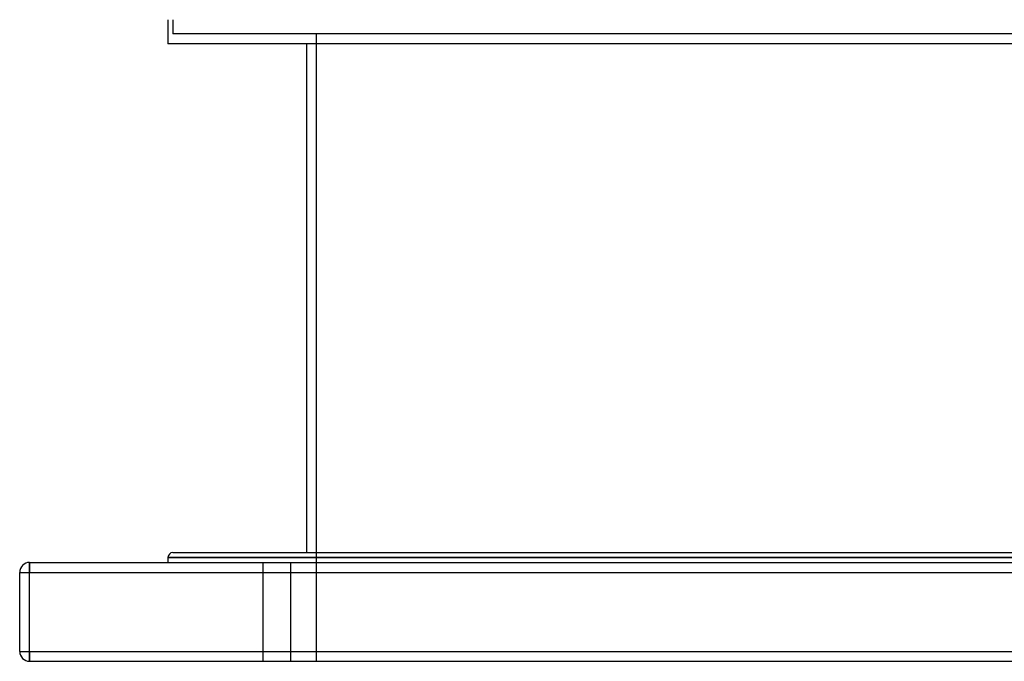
# Model space of a CAD drawing. Header units: millimetres. Extents: x -675 to 675, y -366 to 366.
# Tile 1 of 6: x -550 to -52, y -366 to -41. Entities that reach past the tile are written whole.
import ezdxf

# ---------------------------------------------------------------- set-up
doc = ezdxf.new("R2010")
doc.units = ezdxf.units.MM
doc.layers.add('HIDDEN', color=7, linetype='Continuous')
doc.layers.add('THICK', color=7, linetype='Continuous')

msp = doc.modelspace()

# ---------------------------------------------------------------- linework, layer by layer
at = {"layer": 'HIDDEN'}
for p, q in [((-472.5, -41.46), (-472.5, -48.6)), ((0, -48.6), (-472.5, -48.6)), ((-400, -48.6), (-400, -366)), ((0, -313.5), (-475, -313.5)), ((-545, -316), (-545, -321)), ((-545, -316), (-545, -316)), ((-427, -316), (-427, -366)), ((-427, -316), (-427, -366)), ((-413, -316), (-413, -366)), ((-413, -316), (-413, -366)), ((-550, -321), (-545, -321)), ((-550, -321), (-550, -321)), ((-545, -321), (545, -321)), ((-545, -361), (-545, -321)), ((-550, -361), (-550, -361)), ((-550, -361), (-545, -361)), ((-545, -361), (545, -361)), ((-545, -361), (-545, -366)), ((-545, -366), (-545, -366))]:
    msp.add_line(p, q, dxfattribs=at)
at = {"layer": 'THICK'}
for p, q in [((-475, -41.46), (-475, -53.6)), ((0, -53.6), (-475, -53.6)), ((-405, -53.6), (-405, -311)), ((-475, -313.5), (0, -313.5)), ((-475, -313.5), (-475, -316)), ((-472.5, -311), (0, -311)), ((-545, -316), (545, -316)), ((-545, -321), (-545, -316)), ((-550, -321), (-545, -321)), ((-550, -361), (-550, -321)), ((-545, -321), (545, -321)), ((-545, -361), (-545, -321)), ((-550, -361), (-545, -361)), ((-545, -366), (-545, -361)), ((-545, -361), (545, -361)), ((-545, -366), (545, -366))]:
    msp.add_line(p, q, dxfattribs=at)
for centre, radius, start, end in [((-472.5, -313.5), 2.5, 90, 180), ((-545, -321), 5, 90, 180), ((-545, -361), 5, 180, 270)]:
    msp.add_arc(centre, radius, start, end, dxfattribs=at)

doc.saveas('drawing.dxf')
